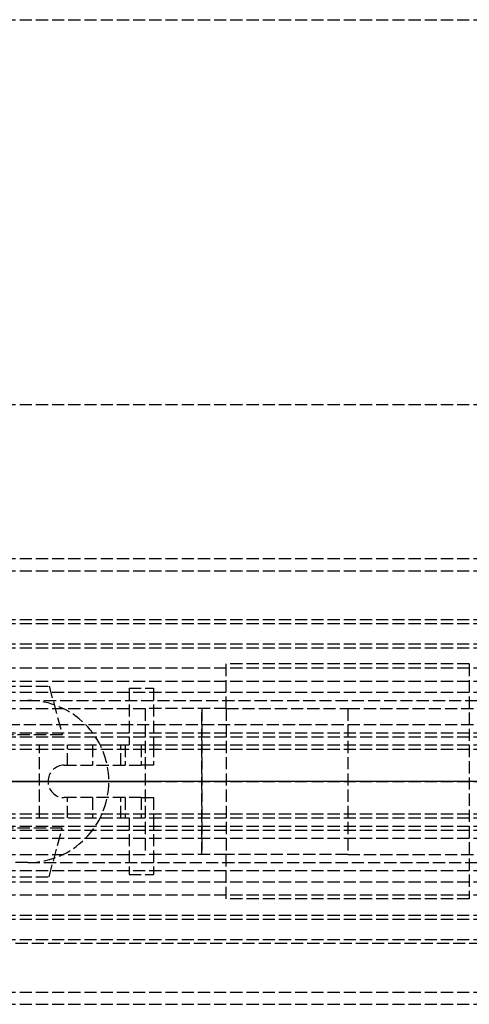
# Model space of a CAD drawing. Header units: millimetres. Extents: x 0 to 2050, y -94 to 94.
# Tile 9 of 13: x 104 to 159, y -28 to 94. Entities that reach past the tile are written whole.
import ezdxf

# ---------------------------------------------------------------- set-up
doc = ezdxf.new("R2010")
doc.units = ezdxf.units.MM
doc.header["$LTSCALE"] = 10
doc.linetypes.add('ALLCAD_Strich', pattern=[0.2, 0.15, -0.05])
doc.layers.add('BESCH_KONT_sich_schn_ansi_2d', color=40, linetype='Continuous')
doc.layers.add('BESCH_KONT_sich_schn_grun_2d', color=10, linetype='Continuous')

msp = doc.modelspace()

# ---------------------------------------------------------------- linework, layer by layer
at = {"layer": 'BESCH_KONT_sich_schn_ansi_2d', "linetype": 'ALLCAD_Strich'}
for p, q in [((0, 0, 8), (963, 0, 8)), ((0, 0, 2322), (965, 0, 2322)), ((0, 0, 9), (963, 0, 9)), ((965, 0, 2318), (0, 0, 2318)), ((0, 0, 2368), (2050, 0, 2368)), ((2050, 0, 2418), (0, 0, 2418)), ((0, 0, 25), (1005, 0, 25)), ((0, 0, 26), (1005, 0, 26)), ((2050, 0, 2361.5), (0, 0, 2361.5)), ((2050, 0, 2362), (0, 0, 2362)), ((0, 0, 2359), (2050, 0, 2359)), ((0, 0, 2359.5), (2050, 0, 2359.5)), ((0, 0, 2353), (2050, 0, 2353)), ((105, 0, 2288), (0, 0, 2288)), ((0, 0, 26), (1005, 0, 26)), ((0, 0, 2324), (2020, 0, 2324)), ((2020, 0, 2325.5), (0, 0, 2325.5)), ((0, 0, 2352.5), (2020, 0, 2352.5)), ((0, 0, 2326.5), (2020, 0, 2326.5)), ((0, 0, 2355), (2020, 0, 2355)), ((0, 0, 2350.5), (2020, 0, 2350.5)), ((0, 0, 2350), (2020, 0, 2350)), ((85.61, 0, 2340.5), (119, 0, 2340.5)), ((106.45, 0, 2328.41), (100.59, 0, 2324.31)), ((105, 0, 2288), (115, 0, 2288)), ((105, 0, 2288), (105, 0, 2318)), ((107.5, 0, 2340.5), (107.5, 0, 2329)), ((109.5, 0, 2340.5), (109.5, 0, 2329.49)), ((116.5, 0, 2329.5), (109.89, 0, 2329.5)), ((115, 0, 2288), (115, 0, 2318)), ((119.5, 0, 2365), (119.5, 0, 2362)), ((129.5, 0, 2365), (119.5, 0, 2365)), ((120.5, 0, 2339), (120.5, 0, 2333.5)), ((126.5, 0, 2359), (126.5, 0, 2362)), ((126.5, 0, 2362), (126.5, 0, 2355)), ((129.5, 0, 2355), (129.5, 0, 2359)), ((129.5, 0, 2359), (129.5, 0, 2365)), ((144.5, 0, 2359), (144.5, 0, 2362))]:
    msp.add_line(p, q, dxfattribs=at)
at = {"layer": 'BESCH_KONT_sich_schn_ansi_2d', "linetype": 'ALLCAD_Strich', "extrusion": (0, 1, 0)}
msp.add_circle((-98, 2335.5), 11.25, dxfattribs=at)
at = {"layer": 'BESCH_KONT_sich_schn_ansi_2d', "linetype": 'ALLCAD_Strich', "extrusion": (0, -1, 0)}
for centre, radius in [((98, 2335.5), 9.64), ((115, 2334), 2), ((119, 2339), 1.5)]:
    msp.add_circle(centre, radius, dxfattribs=at)
msp.add_arc((109.89, 2323.5), 6, 90, 125, dxfattribs=at)
at = {"layer": 'BESCH_KONT_sich_schn_ansi_2d', "linetype": 'ALLCAD_Strich', "extrusion": (0, 1, 0)}
msp.add_arc((-116.5, 2333.5), 4, 180, 270, dxfattribs=at)
at = {"layer": 'BESCH_KONT_sich_schn_grun_2d', "linetype": 'ALLCAD_Strich'}
for p, q in [((0, 94), (2050, 94)), ((0, 46.5), (2050, 46.5)), ((0, 27.5), (2050, 27.5)), ((0, 27.5), (2050, 27.5)), ((0, 26), (2050, 26)), ((0, 20), (1005, 20)), ((0, 19.5), (2050, 19.5)), ((0, 17), (2050, 17)), ((0, 16.5), (2020, 16.5)), ((0, 14), (2020, 14)), ((129.5, 9), (129.5, 14.5)), ((159.5, 14.5), (129.5, 14.5)), ((159.5, 14.5), (159.5, -14.5)), ((0, 12.38), (2020, 12.38)), ((0, 11), (1005, 11)), ((98, 11.75), (107.64, 11.75)), ((107.64, 11.75), (109.25, 5.75)), ((117.5, 11.5), (120.5, 11.5)), ((117.5, 11.5), (117.5, 4.5)), ((120.5, 11.5), (120.5, 4.5)), ((30, 10), (105, 10)), ((105, 10), (900, 10)), ((105, 10), (900, 10)), ((0, 9), (119.5, 9)), ((119.5, 9), (119.5, -9)), ((129.5, 9), (119.5, 9)), ((126.5, -9), (126.5, 9)), ((126.5, 9), (126.5, -9)), ((129.5, 9), (144.5, 9)), ((129.5, 9), (129.5, -9)), ((144.5, 9), (619.5, 9)), ((144.5, 9), (144.5, -9)), ((2020, 7), (0, 7)), ((0, 6), (2020, 6)), ((0.02, 5.5), (2020, 5.5)), ((109.25, 5.75), (86.75, 5.75)), ((0, 4.5), (2020, 4.5)), ((0, 4), (2020, 4)), ((106.45, -4.5), (106.45, 4.5)), ((109.89, 2), (109.89, 4.5)), ((113, 4.5), (113, 2)), ((116.5, 2), (116.5, 4.5)), ((117, 4.5), (117, 2)), ((119, 4.5), (119, 2)), ((120.5, 4.5), (120.5, 2)), ((109.5, 2), (119, 2)), ((120.5, 2), (119, 2)), ((119, -2), (109.5, -2)), ((109.89, -4.5), (109.89, -2)), ((113, -2), (113, -4.5)), ((116.5, -4.5), (116.5, -2)), ((117, -2), (117, -4.5)), ((119, -2), (120.5, -2)), ((119, -2), (119, -4.5)), ((120.5, -2), (120.5, -4.5)), ((0, -4), (2020, -4)), ((0, -4.5), (2020, -4.5)), ((117.5, -4.5), (117.5, -11.5)), ((120.5, -4.5), (120.5, -11.5)), ((0, -5.5), (2020, -5.5)), ((0, -6), (2020, -6)), ((109.25, -5.75), (86.75, -5.75)), ((107.64, -11.75), (109.25, -5.75)), ((0, -7), (2020, -7)), ((0, -9), (119.5, -9)), ((129.5, -9), (119.5, -9)), ((144.5, -9), (129.5, -9)), ((129.5, -14.5), (129.5, -9)), ((144.5, -9), (619.5, -9)), ((105, -10), (30, -10)), ((105, -10), (900, -10)), ((105, -10), (900, -10)), ((0, -11), (1005, -11)), ((98, -11.75), (107.64, -11.75)), ((117.5, -11.5), (120.5, -11.5)), ((0, -12.38), (2020, -12.38)), ((0, -14), (2020, -14)), ((159.5, -14.5), (129.5, -14.5)), ((0, -16.5), (2020, -16.5)), ((0, -17), (2050, -17)), ((0, -19.5), (2050, -19.5)), ((1005, -20), (0, -20)), ((0, -26), (2050, -26)), ((0, -27.5), (2050, -27.5)), ((0, -27.5), (2050, -27.5))]:
    msp.add_line(p, q, dxfattribs=at)
for centre, radius, start, end in [((105, 0), 10, 270, 90), ((109.5, 0), 2, 90, 270)]:
    msp.add_arc(centre, radius, start, end, dxfattribs=at)

doc.saveas('drawing.dxf')
